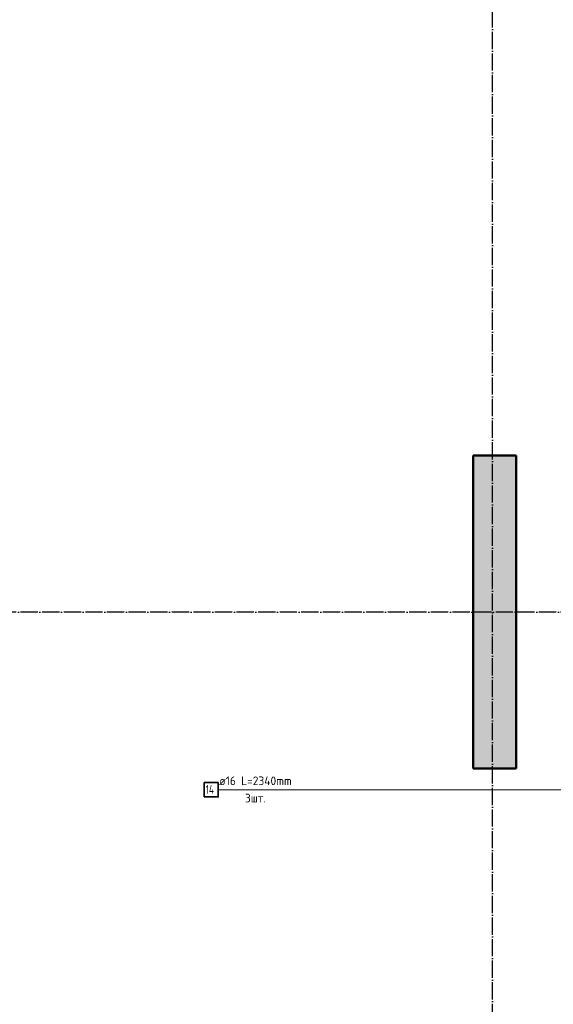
# Model space of a CAD drawing. Header units: millimetres. Extents: x -30645 to 44626, y 46540 to 77351.
# Tile 45 of 84: x 4508 to 6981, y 51523 to 56085. Entities that reach past the tile are written whole.
import ezdxf

# ---------------------------------------------------------------- set-up
doc = ezdxf.new("R2010")
doc.units = ezdxf.units.MM
doc.linetypes.add('______11', pattern=[100, 80, -10, 0, -10])
doc.linetypes.add('______5', pattern=[220, 160, -20, 20, -20])
doc.layers.add('Арм.стержн. вертикальными 2', color=7, linetype='Continuous', lineweight=35, true_color=0x006e00)
doc.layers.add('Осевая линия_ общее', color=7, linetype='______5', lineweight=13, true_color=0xa0a0a0)
doc.styles.add('ISOCPEUR', font='ISOCPEUR')

msp = doc.modelspace()

# ---------------------------------------------------------------- hatches: boundary and pattern name
at = {"linetype": 'Continuous', "lineweight": 13, "transparency": 33554687}
msp.add_hatch(color=7, dxfattribs=at).paths.add_polyline_path([(6610, 52615), (6810, 52615), (6810, 54065), (6610, 54065)])

# ---------------------------------------------------------------- linework, layer by layer
at = {"color": 7, "linetype": 'Continuous', "lineweight": 50, "transparency": 33554687}
for p, q in [((6610, 52615), (6610, 54065)), ((6610, 54065), (6810, 54065)), ((6810, 54065), (6810, 52615)), ((6810, 52615), (6610, 52615))]:
    msp.add_line(p, q, dxfattribs=at)
at = {"layer": 'Арм.стержн. вертикальными 2', "color": 7, "linetype": 'Continuous', "lineweight": 13, "transparency": 33554687}
msp.add_line((5428.8, 52517), (7348.8, 52517), dxfattribs=at)
at = {"layer": 'Арм.стержн. вертикальными 2', "color": 7, "linetype": 'Continuous', "lineweight": 35, "transparency": 33554687}
msp.add_lwpolyline([(5363.5, 52483.6), (5428.8, 52483.6), (5428.8, 52550.3), (5363.5, 52550.3), (5363.5, 52483.6)], dxfattribs=at)
at = {"layer": 'Осевая линия_ общее', "color": 253, "linetype": '______11', "lineweight": -3, "true_color": 0xa0a0a0, "transparency": 33554687}
for p, q in [((6700, 46640), (6700, 69548.2)), ((14202, 53340), (-2131.8, 53340))]:
    msp.add_line(p, q, dxfattribs=at)

# ---------------------------------------------------------------- texts
at = {"layer": 'Арм.стержн. вертикальными 2', "color": 7, "linetype": 'Continuous', "lineweight": 25, "transparency": 33554687, "char_height": 40, "attachment_point": 7, "style": 'ISOCPEUR'}
for s, insert, width in [('\\W0.96;ø16 L=2340mm ', (5432.8, 52538.3), 395.02), ('\\W0.76;14', (5370.2, 52498.3), 67.275), ('\\W0.94;3шт. ', (5552.8, 52458.3), 154.838)]:
    msp.add_mtext(s, dxfattribs=dict(at, insert=insert, width=width))

doc.saveas('drawing.dxf')
